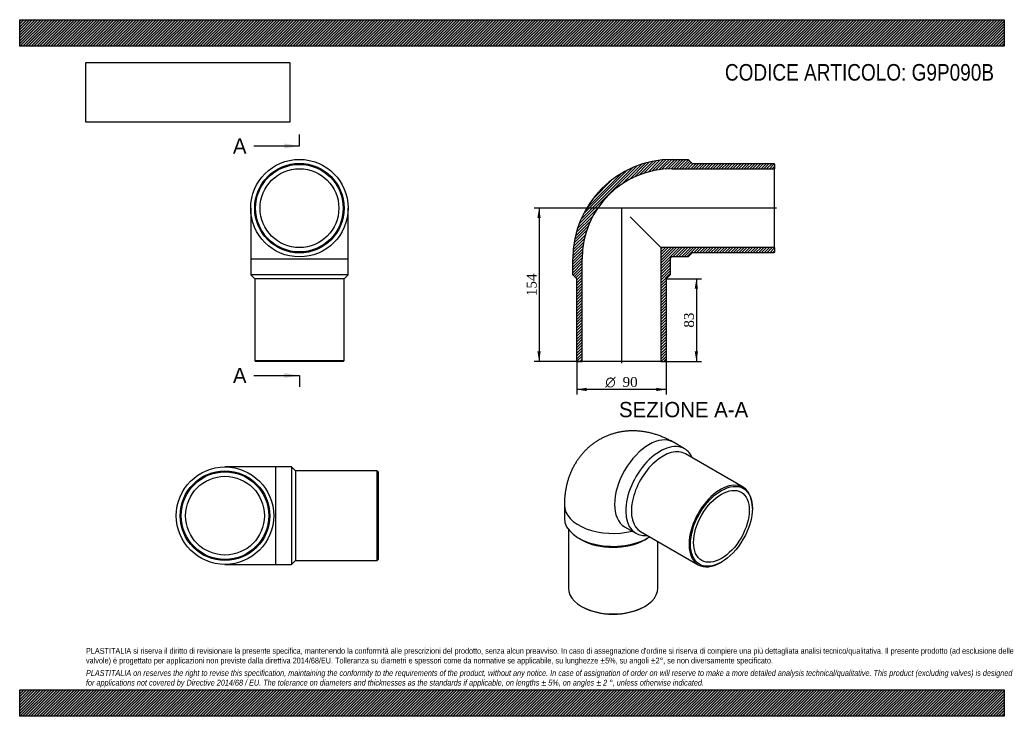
# Model space of a CAD drawing. Header units: millimetres. Extents: x 0 to 990, y 0 to 700.
import ezdxf
from ezdxf.enums import TextEntityAlignment as Align
from ezdxf.lldxf.tags import DXFTag

# ---------------------------------------------------------------- set-up
doc = ezdxf.new("R2010")
doc.units = ezdxf.units.MM
doc.header["$LTSCALE"] = 3.333333
for name, color, linetype in [('Default', 7, 'Continuous'), ('DV4_Default', 7, 'Continuous'), ('G9P090B', 7, 'Continuous')]:
    doc.layers.add(name, color=color, linetype=linetype)
doc.styles.add('SEACAD_Solid_Edge_ANSI', font='seans.ttf')
doc.styles.add('SEACAD_Solid_Edge_ANSI1_Symbols', font='semeca1.ttf')
doc.styles.add('SEACAD_Times_New_Roman', font='times.ttf')
tags = doc.linetypes.add('CENTER2', pattern=[28.575, 19.05, -3.175, 3.175, -3.175]).pattern_tags.tags
tags[10:11] = [DXFTag(74, 4), DXFTag(75, 0), DXFTag(340, '0'), DXFTag(46, 0.0), DXFTag(50, 0.0), DXFTag(44, 0.0), DXFTag(45, 0.0)]
tags[8:9] = [DXFTag(74, 4), DXFTag(75, 0), DXFTag(340, '0'), DXFTag(46, 0.0), DXFTag(50, 0.0), DXFTag(44, 0.0), DXFTag(45, 0.0)]
tags[6:7] = [DXFTag(74, 4), DXFTag(75, 0), DXFTag(340, '0'), DXFTag(46, 0.0), DXFTag(50, 0.0), DXFTag(44, 0.0), DXFTag(45, 0.0)]
tags[4:5] = [DXFTag(74, 4), DXFTag(75, 0), DXFTag(340, '0'), DXFTag(46, 0.0), DXFTag(50, 0.0), DXFTag(44, 0.0), DXFTag(45, 0.0)]
doc.dimstyles.new('ANSImm', dxfattribs={"dimtxt": 10, "dimasz": 10, "dimexe": 5, "dimexo": 0, "dimgap": 2.5, "dimtad": 1, "dimdsep": 46, "dimtxsty": 'SEACAD_Times_New_Roman', "dimblk1": '_SE_FILLED', "dimblk2": '_SE_FILLED', "dimsah": 1, "dimcen": 5, "dimazin": 0, "dimtfac": 0.85, "dimtdec": 3, "dimtofl": 0, "dimtmove": 0, "dimatfit": 3, "dimfxl": 1, "dimarcsym": 0})
picture_1 = doc.add_image_def('image1.jpg', size_in_pixel=(4302, 1260))

# ---------------------------------------------------------------- blocks, each defined once
blk = doc.blocks.new('SE')
at = {"layer": 'G9P090B', "color": 7, "linetype": 'Continuous'}
for p, q in [((232.26, 510.63), (232.26, 459.63)), ((330.26, 459.63), (330.26, 510.63)), ((232.26, 459.63), (330.26, 459.63)), ((232.26, 459.63), (232.26, 443.63)), ((330.26, 443.63), (330.26, 459.63)), ((330.26, 443.63), (232.26, 443.63)), ((232.26, 443.63), (236.26, 439.63)), ((326.26, 439.63), (236.26, 439.63)), ((236.26, 439.63), (236.26, 357.63)), ((326.26, 439.63), (330.26, 443.63)), ((326.26, 357.63), (326.26, 439.63)), ((236.26, 357.63), (326.26, 357.63)), ((236.26, 357.63), (237.26, 356.63)), ((325.26, 356.63), (237.26, 356.63)), ((325.26, 356.63), (326.26, 357.63))]:
    blk.add_line(p, q, dxfattribs=at)
for radius in [49, 45, 44, 39.6]:
    blk.add_circle((281.26, 510.63), radius, dxfattribs=at)
blk = doc.blocks.new('SE1')
at = {"layer": 'G9P090B', "color": 7, "linetype": 'Continuous'}
for p, q in [((668.53, 268.84), (657.22, 275.37)), ((727.34, 230.27), (669.36, 263.74)), ((547.65, 212.11), (547.65, 199.05)), ((736.66, 208.85), (736.66, 209.67)), ((608.22, 190.5), (619.53, 183.97)), ((551.65, 187.86), (551.65, 128.83)), ((562.01, 179.05), (564.83, 177.41)), ((624.36, 185.8), (682.34, 152.32)), ((628.47, 177.41), (631.3, 179.05)), ((641.65, 128.83), (641.65, 175.81)), ((704.84, 154.55), (705.55, 154.96)), ((564.83, 110.46), (565.54, 110.05)), ((627.77, 110.05), (628.47, 110.46))]:
    blk.add_line(p, q, dxfattribs=at)
for centre, major_axis, start_param, end_param in [((632.72, 232.94), (-24.5, -42.44), 3.141593, 6.283185), ((644.03, 226.4), (24.5, 42.44), 0, 3.548454), ((646.86, 224.77), (22.5, 38.97), 0, 3.141593), ((644.03, 226.4), (24.5, 42.44), 5.876324, 6.283185), ((704.84, 191.29), (-22.5, -38.97), 2.356194, 6.283185), ((596.65, 212.11), (-49, 0), 6.283172, 6.283185), ((596.65, 212.11), (-49, 0), 0, 1.973526), ((596.65, 199.05), (49, 0), 3.141593, 5.56642), ((596.65, 195.78), (45, 0), 3.926991, 5.497787), ((704.84, 191.29), (-22.5, -38.97), 0, 0.785398), ((596.65, 128.83), (-45, 0), 0, 3.141593), ((596.65, 128.02), (44, 0), 3.926991, 5.497787)]:
    blk.add_ellipse(centre, major_axis=major_axis, ratio=0.57735, start_param=start_param, end_param=end_param, dxfattribs=at)
for major_axis in [(22, 38.11), (19.8, 34.29)]:
    blk.add_ellipse((705.55, 190.89), major_axis=major_axis, ratio=0.57735, dxfattribs=at)
blk.add_open_spline([(657.22, 275.37), (656.38, 275.85), (654.56, 276.88), (651.28, 278.56), (647.61, 280.24), (643.87, 281.75), (640.12, 283.07), (636.36, 284.19), (632.6, 285.11), (628.85, 285.84), (625.11, 286.38), (621.4, 286.72), (617.72, 286.87), (614.07, 286.84), (610.46, 286.62), (606.91, 286.21), (603.4, 285.63), (599.96, 284.87), (596.58, 283.94), (593.28, 282.84), (590.05, 281.58), (586.91, 280.15), (583.85, 278.57), (580.89, 276.84), (578.03, 274.96), (575.28, 272.94), (572.64, 270.78), (570.11, 268.5), (567.71, 266.08), (565.42, 263.55), (563.26, 260.9), (561.23, 258.13), (559.33, 255.26), (557.56, 252.28), (555.93, 249.2), (554.44, 246.03), (553.09, 242.76), (551.88, 239.39), (550.82, 235.94), (549.9, 232.4), (549.14, 228.77), (548.53, 225.06), (548.07, 221.27), (547.77, 217.44), (547.66, 214.29), (547.66, 212.63), (547.65, 212.11)], degree=3, knots=[0, 0, 0, 0, 0.016639, 0.042757, 0.068788, 0.094579, 0.120087, 0.145287, 0.170163, 0.194715, 0.218946, 0.242872, 0.266508, 0.289876, 0.312996, 0.335892, 0.358584, 0.381094, 0.403442, 0.42565, 0.447734, 0.469716, 0.491612, 0.513442, 0.535223, 0.556967, 0.578694, 0.600423, 0.622173, 0.643965, 0.66582, 0.687759, 0.709806, 0.731985, 0.754321, 0.776838, 0.799563, 0.82252, 0.845732, 0.869221, 0.893003, 0.917087, 0.941476, 0.966164, 0.99113, 1, 1, 1, 1], dxfattribs=at)
blk = doc.blocks.new('SE2')
at = {"layer": 'G9P090B', "color": 7, "linetype": 'Continuous'}
for p, q in [((257.43, 250.6), (206.43, 250.6)), ((257.43, 152.6), (257.43, 250.6)), ((273.43, 250.6), (257.43, 250.6)), ((273.43, 250.6), (273.43, 152.6)), ((277.43, 246.6), (273.43, 250.6)), ((277.43, 246.6), (277.43, 156.6)), ((359.43, 246.6), (277.43, 246.6)), ((359.43, 156.6), (359.43, 246.6)), ((360.43, 245.6), (359.43, 246.6)), ((360.43, 245.6), (360.43, 157.6)), ((206.43, 152.6), (257.43, 152.6)), ((257.43, 152.6), (273.43, 152.6)), ((273.43, 152.6), (277.43, 156.6)), ((277.43, 156.6), (359.43, 156.6)), ((359.43, 156.6), (360.43, 157.6))]:
    blk.add_line(p, q, dxfattribs=at)
for radius in [49, 45, 44, 39.6]:
    blk.add_circle((206.43, 201.6), radius, dxfattribs=at)
blk = doc.blocks.new('SE4')
at = {"color": 7, "linetype": 'Continuous', "style": 'SEACAD_Solid_Edge_ANSI'}
blk.add_text('A', height=15.33, dxfattribs=at).set_placement((214.4, 580.75), align=Align.TOP_LEFT)
blk = doc.blocks.new('SE5')
at = {"color": 7, "linetype": 'Continuous', "style": 'SEACAD_Solid_Edge_ANSI'}
blk.add_text('A', height=15.33, dxfattribs=at).set_placement((214.4, 350.13), align=Align.TOP_LEFT)
blk = doc.blocks.new('SEANNOT_GROUP')
at = {"linetype": 'Continuous'}
blk.add_hatch(color=7, dxfattribs=at).paths.add_polyline_path([(265.93, 570.53), (281.26, 573.09), (265.93, 575.64)])
at = {"color": 7, "linetype": 'Continuous'}
blk.add_lwpolyline([(235.26, 573.09), (281.26, 573.09)], dxfattribs=at)
blk = doc.blocks.new('SEANNOT_GROUP1')
at = {"linetype": 'Continuous'}
blk.add_hatch(color=7, dxfattribs=at).paths.add_polyline_path([(265.93, 339.91), (281.26, 342.47), (265.93, 345.02)])
at = {"color": 7, "linetype": 'Continuous'}
blk.add_lwpolyline([(235.26, 342.47), (281.26, 342.47)], dxfattribs=at)
blk = doc.blocks.new('SE3')
at = {"layer": 'Default', "color": 7, "linetype": 'CENTER2'}
for p, q in [((281.26, 573.09), (281.26, 584.59)), ((281.26, 342.47), (281.26, 330.97))]:
    blk.add_line(p, q, dxfattribs=at)
at = {"layer": 'Default', "color": 7, "linetype": 'CENTER2', "const_width": 0.0001}
blk.add_lwpolyline([(281.26, 573.09), (281.26, 342.47)], dxfattribs=at)
at = {"layer": 'Default'}
for name in ['SE4', 'SEANNOT_GROUP', 'SE5', 'SEANNOT_GROUP1']:
    blk.add_blockref(name, (0, 0), dxfattribs=at)
blk = doc.blocks.new('SE6')
at = {"layer": 'G9P090B', "linetype": 'Continuous'}
h = blk.add_hatch(dxfattribs=at)
h.set_pattern_fill('LINE', scale=0.62992, angle=45, style=0)
edge = h.paths.add_edge_path()
edge.add_line((758.1, 555.63), (676.1, 555.63))
edge.add_line((676.1, 555.63), (672.1, 559.63))
edge.add_line((672.1, 559.63), (656.1, 559.63))
edge.add_arc((656.1, 459.63), 100, 90, 180)
edge.add_line((556.1, 459.63), (556.1, 443.63))
edge.add_line((556.1, 443.63), (560.1, 439.63))
edge.add_line((560.1, 439.63), (560.1, 357.63))
edge.add_line((560.1, 357.63), (561.1, 356.63))
edge.add_line((561.1, 356.63), (565.5, 356.63))
edge.add_line((565.5, 356.63), (565.5, 459.63))
edge.add_arc((656.1, 459.63), 90.6, 90, 180, ccw=False)
edge.add_line((656.1, 550.23), (759.1, 550.23))
edge.add_line((759.1, 550.23), (759.1, 554.63))
edge.add_line((759.1, 554.63), (758.1, 555.63))
h = blk.add_hatch(dxfattribs=at)
h.set_pattern_fill('LINE', scale=0.62992, angle=45, style=0)
edge = h.paths.add_edge_path()
edge.add_line((759.1, 466.63), (759.1, 471.03))
edge.add_line((759.1, 471.03), (644.7, 471.03))
edge.add_line((644.7, 471.03), (644.7, 356.63))
edge.add_line((644.7, 356.63), (649.1, 356.63))
edge.add_line((649.1, 356.63), (650.1, 357.63))
edge.add_line((650.1, 357.63), (650.1, 439.63))
edge.add_line((650.1, 439.63), (654.1, 443.63))
edge.add_line((654.1, 443.63), (654.1, 459.63))
edge.add_arc((656.1, 459.63), 2, 90, 180, ccw=False)
edge.add_line((656.1, 461.63), (672.1, 461.63))
edge.add_line((672.1, 461.63), (676.1, 465.63))
edge.add_line((676.1, 465.63), (758.1, 465.63))
edge.add_line((758.1, 465.63), (759.1, 466.63))
at = {"layer": 'DV4_Default', "color": 7, "linetype": 'CENTER2'}
for p, q in [((760.85, 510.63), (604.86, 510.63)), ((605.1, 510.84), (605.1, 354.88))]:
    blk.add_line(p, q, dxfattribs=at)
at = {"layer": 'G9P090B', "color": 7, "linetype": 'Continuous'}
for p, q in [((656.1, 559.63), (672.1, 559.63)), ((672.1, 559.63), (676.1, 555.63)), ((676.1, 555.63), (758.1, 555.63)), ((758.1, 555.63), (759.1, 554.63)), ((759.1, 554.63), (759.1, 550.23)), ((656.1, 550.23), (759.1, 550.23)), ((759.1, 471.03), (759.1, 550.23)), ((613.86, 501.88), (644.7, 471.03)), ((759.1, 471.03), (644.7, 471.03)), ((644.7, 471.03), (644.7, 356.63)), ((676.1, 465.63), (672.1, 461.63)), ((758.1, 465.63), (676.1, 465.63)), ((759.1, 466.63), (758.1, 465.63)), ((759.1, 471.03), (759.1, 466.63)), ((556.1, 443.63), (556.1, 459.63)), ((565.5, 356.63), (565.5, 459.63)), ((654.1, 459.63), (654.1, 443.63)), ((672.1, 461.63), (656.1, 461.63)), ((560.1, 439.63), (556.1, 443.63)), ((560.1, 357.63), (560.1, 439.63)), ((654.1, 443.63), (650.1, 439.63)), ((650.1, 439.63), (650.1, 357.63)), ((561.1, 356.63), (560.1, 357.63)), ((561.1, 356.63), (565.5, 356.63)), ((644.7, 356.63), (565.5, 356.63)), ((644.7, 356.63), (649.1, 356.63)), ((650.1, 357.63), (649.1, 356.63))]:
    blk.add_line(p, q, dxfattribs=at)
for radius in [100, 90.6, 2]:
    blk.add_arc((656.1, 459.63), radius, 90, 180, dxfattribs=at)
blk = doc.blocks.new('GDimGGroup')
at = {"layer": 'Default', "linetype": 'Continuous'}
for points in [[(570.1, 326.79), (570.1, 330.12), (560.1, 328.45)], [(640.1, 326.79), (650.1, 328.45), (640.1, 330.12)]]:
    blk.add_hatch(color=7, dxfattribs=at).paths.add_polyline_path(points)
at = {"layer": 'Default', "color": 7, "linetype": 'Continuous'}
for p, q in [((560.1, 357.63), (560.1, 323.45)), ((650.1, 357.63), (650.1, 323.45)), ((650.1, 328.45), (560.1, 328.45))]:
    blk.add_line(p, q, dxfattribs=at)
for s, style, p in [('O', 'SEACAD_Solid_Edge_ANSI1_Symbols', (588.82, 340.95)), ('90', 'SEACAD_Times_New_Roman', (606.22, 340.95))]:
    blk.add_text(s, height=10, dxfattribs=dict(at, style=style)).set_placement(p, align=Align.TOP_LEFT)
blk = doc.blocks.new('DMBLK241')
at = {"layer": 'Default', "linetype": 'Continuous'}
for points in [[(682.06, 429.63), (680.39, 439.63), (678.73, 429.63)], [(682.06, 366.63), (678.73, 366.63), (680.39, 356.63)]]:
    blk.add_hatch(color=7, dxfattribs=at).paths.add_polyline_path(points)
at = {"layer": 'Default', "color": 7, "linetype": 'Continuous'}
for p, q in [((650.1, 439.63), (685.39, 439.63)), ((680.39, 439.63), (680.39, 356.63)), ((644.7, 356.63), (685.39, 356.63))]:
    blk.add_line(p, q, dxfattribs=at)
at = {"layer": 'Default', "color": 7, "linetype": 'Continuous', "style": 'SEACAD_Times_New_Roman'}
blk.add_text('83', height=10, rotation=90, dxfattribs=at).set_placement((667.89, 390.55), align=Align.TOP_LEFT)
blk = doc.blocks.new('_SE_FILLED')
at = {"color": 0}
blk.add_line((0, 0), (-1, 0), dxfattribs=at)
blk.add_solid([(0, 0), (-1, -0.1665), (-1, 0.1665), (0, 0)], dxfattribs=at)
blk = doc.blocks.new('DMBLK242')
at = {"layer": 'Default', "linetype": 'Continuous'}
for points in [[(520.52, 500.63), (523.85, 500.63), (522.19, 510.63)], [(520.52, 366.63), (522.19, 356.63), (523.85, 366.63)]]:
    blk.add_hatch(color=7, dxfattribs=at).paths.add_polyline_path(points)
at = {"layer": 'Default', "color": 7, "linetype": 'Continuous'}
for p, q in [((605.1, 510.63), (517.19, 510.63)), ((522.19, 510.63), (522.19, 356.63)), ((565.5, 356.63), (517.19, 356.63))]:
    blk.add_line(p, q, dxfattribs=at)
at = {"layer": 'Default', "color": 7, "linetype": 'Continuous', "style": 'SEACAD_Times_New_Roman'}
blk.add_text('154', height=10, rotation=90, dxfattribs=at).set_placement((509.69, 422.25), align=Align.TOP_LEFT)

msp = doc.modelspace()

# ---------------------------------------------------------------- hatches: boundary and pattern name
at = {"layer": 'Default', "linetype": 'Continuous'}
h = msp.add_hatch(dxfattribs=at)
h.set_pattern_fill('LINE', scale=0.629921, angle=45, style=0)
h.paths.add_polyline_path([(990, 673.333), (990, 700), (0, 700), (0, 673.333)])
for points in [[(990, 673.333), (990, 700), (0, 700), (0, 673.333)], [(990, 0), (990, 26.667), (0, 26.667), (0, 0)]]:
    msp.add_hatch(color=7, dxfattribs=at).paths.add_polyline_path(points)
h = msp.add_hatch(dxfattribs=at)
h.set_pattern_fill('LINE', scale=0.62992, angle=45, style=0)
h.paths.add_polyline_path([(990, 0), (990, 26.667), (0, 26.667), (0, 0)])

# ---------------------------------------------------------------- linework, layer by layer
at = {"layer": 'Default', "color": 7, "linetype": 'Continuous'}
for p, q in [((0, 700), (990, 700)), ((0, 673.333), (0, 700)), ((990, 700), (990, 673.333)), ((990, 673.333), (0, 673.333)), ((0, 26.667), (990, 26.667)), ((0, 0), (0, 26.667)), ((990, 26.667), (990, 0)), ((990, 0), (0, 0))]:
    msp.add_line(p, q, dxfattribs=at)

# ---------------------------------------------------------------- block references
at = {"layer": 'Default'}
for name in ['SE3', 'SE', 'SE6', 'GDimGGroup', 'SE1', 'SE2']:
    msp.add_blockref(name, (0, 0), dxfattribs=at)

# ---------------------------------------------------------------- texts
at = {"layer": 'Default', "color": 7, "linetype": 'Continuous', "style": 'SEACAD_Solid_Edge_ANSI'}
msp.add_text('SEZIONE A-A', height=15.33333, dxfattribs=at).set_placement((602.571, 315.883), align=Align.TOP_LEFT)
at = {"layer": 'Default', "attachment_point": 1}
for s, insert, char_height, width in [('{\\fArial Narrow|b0||i0||c0|p34;\\C7;\\H16.66666667;\\W1.;CODICE ARTICOLO: G9P090B}', (709.089, 655.436), 16.66667, 277.67262), ("{\\fArial Narrow|b0||i0||c0|p34;\\C7;\\H5.833333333;\\W1.;PLASTITALIA si riserva il diritto di revisionare la presente specifica, mantenendo la conformità alle prescrizioni del prodotto, senza alcun preavviso. In caso di assegnazione d'ordine si riserva di compiere una più dettagliata analisi tecnico/qualitativa. Il presente prodotto (ad esclusione delle \\P}{\\fArial Narrow|b0||i0||c0|p34;\\C7;\\H5.833333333;\\W1.;valvole) è progettato per applicazioni non previste dalla direttiva 2014/68/EU. Tolleranza su diametri e spessori come da normative se applicabile, su lunghezze ±5%, su angoli ±2°, se non diversamente specificato.\\P}{\\fArial Narrow|b0||i0||c0|p34;\\C7;\\H1.666666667;\\W1.;   \\P}{\\fArial Narrow|b0||i1||c0|p34;\\C7;\\H5.833333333;\\W1.;PLASTITALIA on reserves the right to revise this specification, maintaining the conformity to the requirements of the product, without any notice. In case of assignation of order on will reserve to make a more detailed analysis technical/qualitative. This product (excluding valves) is designed \\P}{\\fArial Narrow|b0||i1||c0|p34;\\C7;\\H5.833333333;\\W1.;for applications not covered by Directive 2014/68 / EU. The tolerance on diameters and thicknesses as the standards if applicable, on lengths ± 5%, on angles ± 2 °, unless otherwise indicated.\\P}", (66.667, 68.675), 5.833333, 856.66667)]:
    msp.add_mtext(s, dxfattribs=dict(at, insert=insert, char_height=char_height, width=width))

# ---------------------------------------------------------------- dimensions: what is measured, and where the dimension line sits
at = {"layer": 'Default', "color": 7, "linetype": 'Continuous'}
for base, p1, p2, picture, middle in [((506.303, 371.853), (605.105, 510.629), (565.505, 356.629), 'DMBLK242', (522.188, 433.629)), ((680.395, 356.629), (650.105, 439.629), (644.705, 356.629), 'DMBLK241', (680.395, 398.129))]:
    dim = msp.add_linear_dim(base=base, p1=p1, p2=p2, angle=90, text='\\A1;<>', dimstyle='ANSImm', dxfattribs=at)
    dim.commit()
    dim.dimension.update_dxf_attribs({"geometry": picture, "text_midpoint": middle, "dimtype": 160})

# ---------------------------------------------------------------- pictures from other files: only their frames are drawn
image = msp.add_image(picture_1, insert=(66.667, 597.011), size_in_units=(204.857, 60))
image.dxf.flags = 7

doc.saveas('drawing.dxf')
